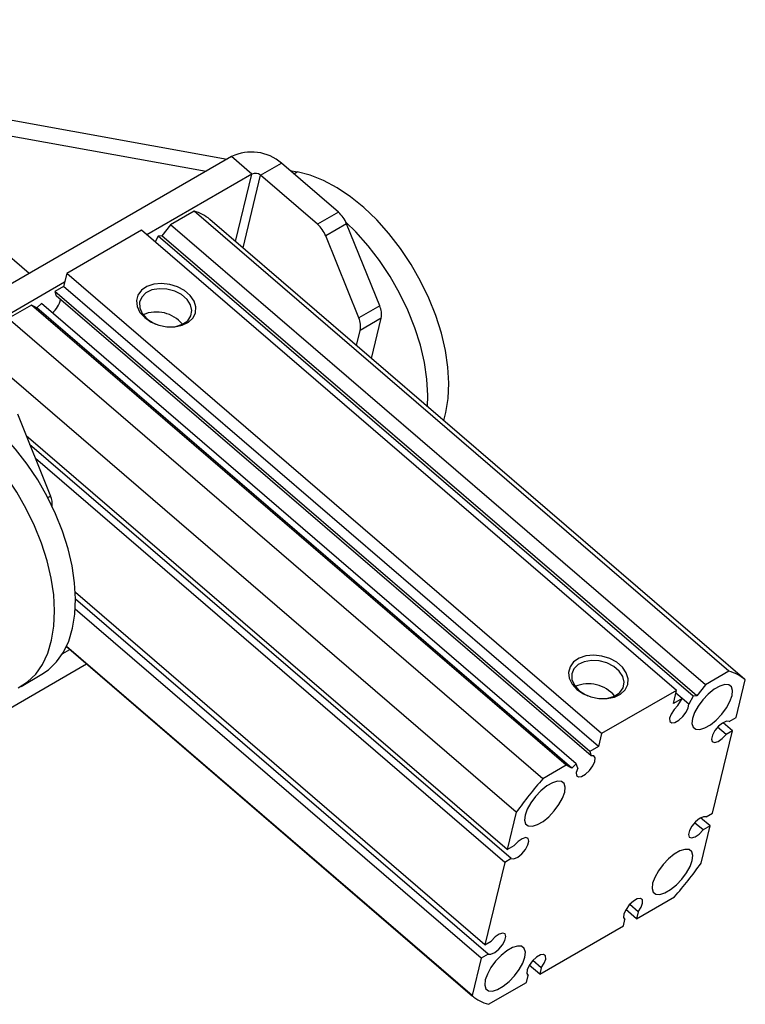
# Model space of a CAD drawing. Extents: x 64 to 763, y 49 to 567.
# Tile 2 of 8: x 304 to 421, y 49 to 207. Entities that reach past the tile are written whole.
import ezdxf

# ---------------------------------------------------------------- set-up
doc = ezdxf.new("R2010")
doc.units = 0
doc.header["$LTSCALE"] = 2
doc.layers.get('0').update_dxf_attribs({"linetype": 'CONTINUOUS'})

msp = doc.modelspace()

# ---------------------------------------------------------------- linework, layer by layer
at = {"color": 7, "linetype": 'CONTINUOUS'}
for p, q in [((305.797191, 166.328403), (258.434012, 207.053969)), ((270.288722, 196.860614), (337.594678, 184.684701)), ((274.039467, 193.635506), (334.235919, 182.745731)), ((338.290499, 185.086395), (290.207238, 157.328519)), ((341.553002, 182.281109), (338.290499, 185.086395)), ((342.946954, 182.098724), (346.30571, 184.037692)), ((355.45165, 176.173492), (346.30571, 184.037692)), ((341.553002, 182.281109), (324.691641, 172.547252)), ((352.092894, 174.234523), (342.946954, 182.098724)), ((347.673781, 182.861351), (348.818774, 182.65422)), ((332.280668, 176.329215), (328.515586, 174.155679)), ((418.135979, 102.505916), (332.280668, 176.329215)), ((355.45165, 176.173492), (352.092894, 174.234523)), ((328.515586, 174.155679), (327.115308, 172.388766)), ((414.370897, 100.332381), (328.515586, 174.155679)), ((420.670023, 101.184748), (334.814722, 175.008041)), ((356.760984, 174.309005), (353.402228, 172.370037)), ((362.074585, 161.129778), (356.760984, 174.309005)), ((323.85792, 173.264135), (311.837105, 166.324666)), ((409.713221, 99.440842), (323.85792, 173.264135)), ((326.52694, 172.310936), (326.0186, 171.406258)), ((327.115308, 172.388766), (326.52694, 172.310936)), ((412.382251, 98.487637), (326.52694, 172.310936)), ((412.970609, 98.565473), (327.115308, 172.388766)), ((358.715829, 159.190809), (353.402228, 172.370037)), ((311.837105, 166.324666), (311.332891, 164.236321)), ((397.692406, 92.501373), (311.837105, 166.324666)), ((311.500962, 164.932435), (293.469741, 154.523233)), ((311.332891, 164.236321), (309.937014, 163.430498)), ((395.792326, 89.607199), (309.937014, 163.430498)), ((309.937014, 163.430498), (310.14882, 162.770035)), ((396.004131, 88.946736), (310.14882, 162.770035)), ((397.188203, 90.413022), (311.332891, 164.236321)), ((306.171011, 161.256431), (302.405929, 159.082895)), ((392.026323, 87.433132), (306.171011, 161.256431)), ((307.033475, 160.795771), (306.171011, 161.256431)), ((307.77587, 161.488703), (307.033475, 160.795771)), ((393.631181, 87.665403), (307.77587, 161.488703)), ((392.888776, 86.972477), (307.033475, 160.795771)), ((362.074585, 161.129778), (358.715829, 159.190809)), ((388.261241, 85.259596), (302.405929, 159.082895)), ((362.321576, 159.134154), (358.96282, 157.195185)), ((360.766483, 152.693233), (362.321576, 159.134154)), ((358.372806, 154.751455), (358.96282, 157.195185)), ((383.994436, 79.875627), (298.139125, 153.698926)), ((303.904753, 143.795753), (309.218354, 130.616525)), ((382.546565, 73.878855), (305.321769, 140.281145)), ((383.1738, 72.431673), (305.882033, 138.891548)), ((382.145079, 71.837805), (306.794395, 136.628623)), ((378.95511, 58.625532), (313.214993, 115.152637)), ((379.476257, 57.117132), (313.244708, 114.066802)), ((378.341469, 56.462033), (313.200912, 112.473604)), ((311.18428, 105.343106), (312.312259, 105.994275)), ((311.777149, 106.454394), (376.987565, 50.38275)), ((376.893619, 50.465249), (311.777718, 106.455617)), ((279.125467, 82.95738), (315.011061, 103.673692)), ((304.500557, 100.076904), (307.859315, 102.015875)), ((418.135979, 102.505916), (414.370897, 100.332381)), ((414.370897, 100.332381), (412.970609, 98.565473)), ((419.316119, 95.105466), (420.76399, 101.102239)), ((409.713221, 99.440842), (397.692406, 92.501373)), ((409.209018, 97.352491), (409.713221, 99.440842)), ((410.604896, 98.158314), (409.209018, 97.352491)), ((410.604896, 98.158314), (409.610104, 99.013695)), ((409.95392, 96.999778), (410.604896, 98.158314)), ((411.674367, 97.227828), (410.60076, 98.150974)), ((412.382251, 98.487637), (411.674367, 97.227828)), ((412.970609, 98.565473), (412.382251, 98.487637)), ((418.181331, 94.450367), (419.316119, 95.105466)), ((417.673777, 92.348088), (416.314099, 93.517218)), ((418.702499, 92.941956), (417.187509, 94.244628)), ((397.692406, 92.501373), (397.188203, 90.413022)), ((415.51253, 79.729682), (418.702499, 92.941956)), ((418.702499, 92.941956), (417.673777, 92.348088)), ((397.188203, 90.413022), (395.792326, 89.607199)), ((395.792326, 89.607199), (396.004131, 88.946736)), ((392.026323, 87.433132), (388.261241, 85.259596)), ((392.888776, 86.972477), (392.026323, 87.433132)), ((393.631181, 87.665403), (392.888776, 86.972477)), ((393.860017, 86.951806), (393.631181, 87.665403)), ((383.994436, 79.875627), (382.546565, 73.878855)), ((414.483809, 79.135813), (415.51253, 79.729682)), ((413.976234, 77.033545), (412.616556, 78.202675)), ((415.111022, 77.688644), (413.596623, 78.990816)), ((413.663173, 71.69186), (415.111022, 77.688644)), ((415.111022, 77.688644), (413.976234, 77.033545)), ((382.546565, 73.878855), (383.681354, 74.533954)), ((382.145079, 71.837805), (378.95511, 58.625532)), ((383.1738, 72.431673), (382.145079, 71.837805)), ((403.574623, 63.908517), (402.216209, 65.076558)), ((403.304904, 62.791363), (409.396368, 66.30789)), ((403.304904, 62.791363), (401.597789, 64.259236)), ((403.574623, 63.908517), (403.304904, 62.791363)), ((387.773759, 53.915296), (401.194645, 61.663009)), ((401.194645, 61.663009), (401.43916, 62.67574)), ((401.43916, 62.67574), (401.317356, 62.780472)), ((378.95511, 58.625532), (379.983832, 59.219401)), ((379.476257, 57.117132), (378.341469, 56.462033)), ((378.341469, 56.462033), (376.893619, 50.465249)), ((387.773759, 53.915296), (386.091931, 55.361429)), ((388.018273, 54.928024), (386.659859, 56.096068)), ((385.882811, 53.695248), (385.761007, 53.799983)), ((388.018273, 54.928024), (387.773759, 53.915296)), ((379.521629, 49.06157), (385.613092, 52.578097)), ((385.613092, 52.578097), (385.882811, 53.695248))]:
    msp.add_line(p, q, dxfattribs=at)
at = {"color": 8, "linetype": 'CONTINUOUS'}
for p, q in [((338.940477, 171.460481), (341.553002, 182.281109)), ((340.131249, 170.436585), (342.946954, 182.098724)), ((348.27784, 182.341945), (348.818774, 182.65422)), ((308.781175, 130.364148), (309.218354, 130.616525))]:
    msp.add_line(p, q, dxfattribs=at)
at = {"color": 7, "linetype": 'CONTINUOUS', "flags": 128}
for points in [[(372.355471, 142.728363), (372.699241, 144.002575), (373.063127, 146.266459), (373.171676, 148.710044), (373.023382, 151.299184), (372.620311, 153.99771), (371.96811, 156.767912), (371.075871, 159.571096), (369.956072, 162.368095), (368.624347, 165.119835), (367.099316, 167.787864), (365.402273, 170.334914), (363.556926, 172.725402), (361.589069, 174.925921), (359.526191, 176.90573), (357.397112, 178.637169), (355.231575, 180.096051), (353.059832, 181.261994), (350.912229, 182.118708), (348.818774, 182.65422)], [(369.758305, 144.96155), (369.812917, 146.771074), (369.664624, 149.360214), (369.261552, 152.05874), (368.609351, 154.828942), (367.717113, 157.632126), (366.597313, 160.429125), (365.265588, 163.180865), (363.740557, 165.848894), (362.043514, 168.395944), (360.198167, 170.786432), (358.23031, 172.986951), (356.67585, 174.507574)], [(324.367361, 159.245393), (325.396233, 158.544003), (326.603895, 158.04188), (327.900755, 157.776277), (329.190638, 157.766891), (330.37789, 158.014408), (331.374454, 158.500477), (332.106408, 159.189053), (332.519479, 160.02906), (332.583028, 160.958204), (332.292331, 161.907575), (331.668963, 162.806757), (330.759149, 163.589066), (329.630379, 164.196475), (328.366341, 164.583949), (327.060809, 164.722737), (325.810596, 164.602552), (324.708424, 164.232309), (323.836046, 163.639461), (323.258143, 162.867989), (323.0176, 161.975094), (323.132238, 161.027009), (323.59356, 160.094045), (324.367361, 159.245393)], [(327.956341, 157.769307), (328.120765, 157.758757), (329.341021, 157.833089), (330.416277, 158.173392), (331.250985, 158.749433), (331.770973, 159.510031), (331.93005, 160.387594), (331.714079, 161.304149), (331.14224, 162.178264), (330.265343, 162.932267), (329.161318, 163.499156), (327.92826, 163.828561), (326.675724, 163.891217), (325.515, 163.68156), (324.549236, 163.21821), (323.864239, 162.542342), (323.520868, 161.714011), (323.549638, 160.806819), (323.947998, 159.901367), (324.680536, 159.078119), (324.680536, 159.078119)], [(324.680536, 159.078119), (325.682183, 158.410215), (326.094137, 158.218915)], [(307.859315, 102.015875), (308.916485, 102.734634), (310.216525, 103.994927), (311.302028, 105.542158), (312.15782, 107.354717), (312.771941, 109.407281), (313.135827, 111.671165), (313.244376, 114.11475), (313.096082, 116.70389), (312.693011, 119.402416), (312.04081, 122.172618), (311.148571, 124.975802), (310.028772, 127.772801), (308.697047, 130.524541), (307.172016, 133.19257), (305.474973, 135.73962), (303.629626, 138.130108), (301.661769, 140.330627), (299.598891, 142.310436), (297.469812, 144.041875), (295.304275, 145.500757), (293.132532, 146.6667), (290.984929, 147.523414), (288.891474, 148.058926)], [(304.061313, 99.839917), (305.557726, 100.795664), (306.857767, 102.055956), (307.943269, 103.603188), (308.799061, 105.415747), (309.413183, 107.468311), (309.777068, 109.732195), (309.885617, 112.17578), (309.737324, 114.76492), (309.334252, 117.463446), (308.682051, 120.233648), (307.789813, 123.036832), (306.670013, 125.833831), (305.338288, 128.585571), (303.813257, 131.2536), (302.116215, 133.80065), (300.270867, 136.191138), (298.30301, 138.391657), (296.240133, 140.371465), (294.111053, 142.102905), (291.945516, 143.561787), (289.773773, 144.72773), (287.62617, 145.584444), (285.532715, 146.119956)], [(393.738439, 99.596175), (394.767333, 98.894773), (395.974984, 98.392656), (397.271844, 98.127053), (398.561727, 98.117666), (399.748979, 98.365184), (400.745532, 98.851259), (401.477508, 99.539823), (401.890568, 100.379837), (401.954117, 101.308979), (401.663431, 102.258345), (401.040052, 103.157534), (400.130249, 103.939837), (399.001457, 104.547257), (397.73743, 104.934725), (396.431898, 105.073513), (395.181675, 104.953334), (394.079524, 104.58308), (393.207135, 103.990238), (392.629242, 103.218759), (392.388689, 102.325869), (392.503327, 101.377784), (392.964649, 100.444821), (393.738439, 99.596175)], [(397.32743, 98.120082), (397.491864, 98.109526), (398.71211, 98.183865), (399.787377, 98.524163), (400.622074, 99.100209), (401.142072, 99.8608), (401.30115, 100.738363), (401.085168, 101.654925), (400.513318, 102.529046), (399.636432, 103.283043), (398.532417, 103.849926), (397.299349, 104.179337), (396.046813, 104.241993), (394.886099, 104.03233), (393.920325, 103.568986), (393.235317, 102.893123), (392.891957, 102.064787), (392.920727, 101.157594), (393.319077, 100.252149), (394.051635, 99.42889), (394.051635, 99.42889)], [(418.639132, 98.602741), (418.723314, 99.41087), (418.542893, 100.00471), (418.112481, 100.336155), (417.466957, 100.37835), (416.658607, 100.127882), (415.752922, 99.605041), (414.823273, 98.852183), (413.944973, 97.930304), (413.189187, 96.914081), (412.617138, 95.885849), (412.275172, 94.928905), (412.190991, 94.120777), (412.371412, 93.526936), (412.801824, 93.195491), (413.447347, 93.153296), (414.255697, 93.403763), (415.161383, 93.926605), (416.091031, 94.679463), (416.969332, 95.601342), (417.725117, 96.617565), (418.297167, 97.645798), (418.639132, 98.602741)], [(394.051635, 99.42889), (395.053272, 98.76099), (395.465226, 98.569691)], [(409.95392, 96.999778), (409.334892, 96.352142), (408.860674, 95.625369), (408.616593, 94.950289), (408.646582, 94.448407), (408.945241, 94.21006), (409.458849, 94.278129), (410.094917, 94.640389), (410.738979, 95.231621), (411.275105, 95.945412), (411.606793, 96.653291), (411.674367, 97.227828)], [(418.181331, 94.450367), (417.724867, 94.476795), (417.114561, 94.199435), (416.46031, 93.668179), (415.879857, 92.978658), (415.477674, 92.254983), (415.326135, 91.627418), (415.452551, 91.208898), (415.834156, 91.074761), (416.402258, 91.249152), (417.054606, 91.700683), (417.673777, 92.348088)], [(393.860017, 86.951806), (393.62288, 86.27907), (393.661131, 85.783138), (393.967873, 85.553518), (394.487736, 85.631657), (395.126881, 86.003457), (395.769961, 86.601802), (396.300916, 87.318685), (396.623875, 88.024737), (396.680577, 88.5925), (396.46076, 88.919515), (396.004131, 88.946736)], [(391.769075, 83.090987), (391.853256, 83.899115), (391.672835, 84.492955), (391.242423, 84.824401), (390.596901, 84.866596), (389.78855, 84.616128), (388.882863, 84.093286), (387.953215, 83.340429), (387.074915, 82.41855), (386.31913, 81.402327), (385.74708, 80.374094), (385.405114, 79.41715), (385.320933, 78.609022), (385.501355, 78.015182), (385.931766, 77.683737), (386.57729, 77.641541), (387.385639, 77.892009), (388.291326, 78.414851), (389.220975, 79.167708), (390.099274, 80.089588), (390.855059, 81.10581), (391.427109, 82.134043), (391.769075, 83.090987)], [(414.483809, 79.135813), (414.027325, 79.162256), (413.417039, 78.884882), (412.762788, 78.353624), (412.182314, 77.664117), (411.780132, 76.940441), (411.628614, 76.312866), (411.75503, 75.894343), (412.136634, 75.760207), (412.704715, 75.934611), (413.357064, 76.386144), (413.976234, 77.033545)], [(383.1738, 72.431673), (383.630283, 72.405233), (384.24057, 72.682605), (384.894821, 73.213863), (385.475274, 73.903383), (385.877456, 74.627056), (386.028995, 75.254623), (385.902579, 75.673142), (385.520975, 75.807279), (384.952873, 75.632888), (384.300545, 75.181344), (383.681354, 74.533954)], [(412.252495, 72.150338), (412.336676, 72.958464), (412.156254, 73.552304), (411.725843, 73.88375), (411.080319, 73.925945), (410.27197, 73.675476), (409.366283, 73.152634), (408.436634, 72.399779), (407.558335, 71.477899), (406.80255, 70.461677), (406.2305, 69.433443), (405.888534, 68.476501), (405.804332, 67.668384), (405.984753, 67.074544), (406.415165, 66.743098), (407.060687, 66.700902), (407.869037, 66.951372), (408.774724, 67.474214), (409.704373, 68.227069), (410.582673, 69.148949), (411.338458, 70.165172), (411.910508, 71.193405), (412.252495, 72.150338)], [(403.574623, 63.908517), (404.044694, 64.635555), (404.283216, 65.308122), (404.247229, 65.80517), (403.943225, 66.037232), (403.425931, 65.962533), (402.788447, 65.594521), (402.145514, 64.999436), (401.612863, 64.284383), (401.286358, 63.578072), (401.224751, 63.007637), (401.43916, 62.67574)], [(379.476257, 57.117132), (379.932742, 57.090691), (380.543027, 57.368064), (381.197299, 57.899309), (381.777752, 58.588829), (382.179935, 59.312505), (382.331453, 59.940081), (382.205036, 60.358603), (381.823453, 60.492726), (381.255351, 60.318334), (380.603003, 59.866802), (379.983832, 59.219401)], [(385.382437, 56.638581), (385.466618, 57.44671), (385.286197, 58.04055), (384.855785, 58.371996), (384.210262, 58.414192), (383.401912, 58.163722), (382.496226, 57.640881), (381.566577, 56.888025), (380.688277, 55.966145), (379.932491, 54.949922), (379.360442, 53.921689), (379.018476, 52.964744), (378.934274, 52.15663), (379.114695, 51.562789), (379.545107, 51.231344), (380.19063, 51.189148), (380.998981, 51.439618), (381.904666, 51.96246), (382.834315, 52.715315), (383.712615, 53.637195), (384.4684, 54.653418), (385.04045, 55.68165), (385.382437, 56.638581)], [(388.018273, 54.928024), (388.488345, 55.655066), (388.726867, 56.32763), (388.69088, 56.824681), (388.386876, 57.056743), (387.869582, 56.982044), (387.232098, 56.614032), (386.589165, 56.018946), (386.056514, 55.303894), (385.730008, 54.59758), (385.668402, 54.027148), (385.882811, 53.695248)]]:
    msp.add_lwpolyline(points, dxfattribs=at)
at = {"color": 7, "linetype": 'CONTINUOUS'}
for centre, radius, start, end in [((341.492818, 178.407262), 7.407137, 49.47617952, 115.61545135), ((342.109927, 181.119521), 1.288197, 49.47602446, 115.615456), ((330.626643, 170.065956), 6.477979, 49.72100694, 75.20683928), ((352.183593, 172.486519), 4.926862, 21.70995245, 48.44687752), ((348.824837, 170.54755), 4.926862, 21.70995245, 48.44687752), ((307.168504, 162.942277), 3.743981, 308.43723408, 348.26330174), ((326.234286, 154.718128), 5.429769, 39.55127099, 113.30136213), ((358.96951, 159.732378), 3.405028, 349.8812812, 24.22953615), ((355.610754, 157.793409), 3.405028, 349.8812812, 24.22953615), ((305.919373, 129.167563), 3.603161, 355.71119232, 23.71181147), ((416.488435, 96.259369), 6.460167, 48.56014261, 75.22455983), ((395.60536, 95.068847), 5.429816, 39.55163336, 113.30098027), ((447.210083, 34.159835), 78.013792, 139.07964236, 144.12659606), ((350.432029, 117.419926), 78.033541, 319.08028515, 324.12596116), ((381.169197, 55.308155), 6.460209, 228.56021062, 255.22445312)]:
    msp.add_arc(centre, radius, start, end, dxfattribs=at)

doc.saveas('drawing.dxf')
